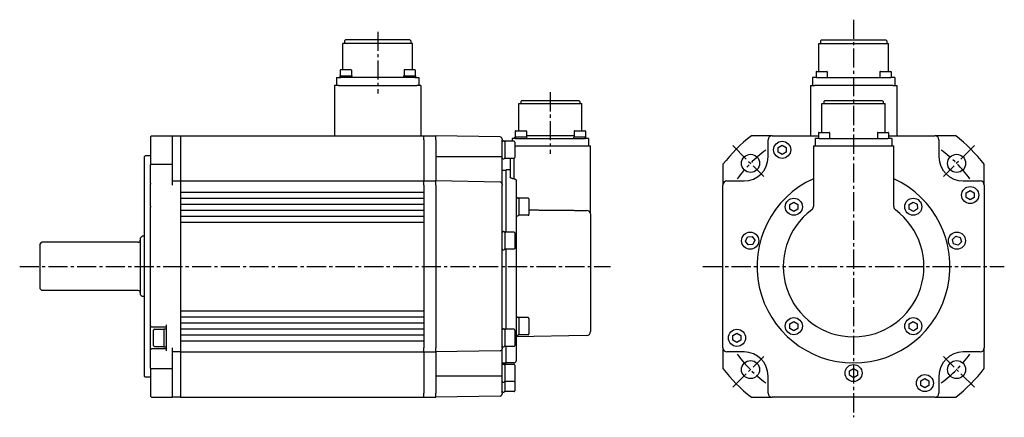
# Model space of a CAD drawing. Header units: millimetres. Extents: x 45132 to 45979, y 16857 to 17054.
# Tile 2 of 2: x 45489 to 45979, y 16857 to 17054. Entities that reach past the tile are written whole.
import ezdxf

# ---------------------------------------------------------------- set-up
doc = ezdxf.new("R2010")
doc.units = ezdxf.units.MM
doc.linetypes.add('CENTER2', pattern=[28.575, 19.05, -3.175, 3.175, -3.175])
doc.layers.add('Center', color=1, linetype='CENTER2')

msp = doc.modelspace()

# ---------------------------------------------------------------- linework, layer by layer
for p, q in [((45684.86, 17042.67), (45650.16, 17042.67)), ((45650.16, 17029.62), (45650.16, 17042.67)), ((45651.51, 17044.47), (45651.01, 17043.97)), ((45651.01, 17043.97), (45651.01, 17042.67)), ((45683.51, 17044.47), (45651.51, 17044.47)), ((45683.51, 17044.47), (45684.01, 17043.97)), ((45684.01, 17043.97), (45684.01, 17042.67)), ((45684.86, 17029.62), (45684.86, 17042.67)), ((45886.9, 17042.67), (45921.6, 17042.67)), ((45886.9, 17028.77), (45886.9, 17042.67)), ((45888.25, 17044.47), (45887.75, 17043.97)), ((45887.75, 17043.97), (45887.75, 17042.67)), ((45888.25, 17044.47), (45920.25, 17044.47)), ((45920.25, 17044.47), (45920.75, 17043.97)), ((45920.75, 17043.97), (45920.75, 17042.67)), ((45921.6, 17028.77), (45921.6, 17042.67)), ((45648.89, 17029.42), (45648.89, 17026.62)), ((45654.19, 17029.62), (45649.09, 17029.62)), ((45654.39, 17029.42), (45654.39, 17026.62)), ((45680.64, 17029.42), (45680.64, 17026.62)), ((45685.94, 17029.62), (45680.84, 17029.62)), ((45686.14, 17029.42), (45686.14, 17026.62)), ((45885.63, 17028.57), (45885.63, 17025.77)), ((45885.83, 17028.77), (45890.93, 17028.77)), ((45891.13, 17028.57), (45891.13, 17025.77)), ((45917.38, 17028.57), (45917.38, 17025.77)), ((45917.58, 17028.77), (45922.68, 17028.77)), ((45922.88, 17028.57), (45922.88, 17025.77)), ((45647.01, 17025.77), (45649.01, 17025.77)), ((45647.01, 17025.77), (45647.01, 17021.77)), ((45648.64, 17026.62), (45654.64, 17026.62)), ((45648.64, 17026.62), (45648.64, 17025.77)), ((45686.01, 17025.77), (45649.01, 17025.77)), ((45654.64, 17026.62), (45654.64, 17025.77)), ((45680.39, 17026.62), (45686.39, 17026.62)), ((45680.39, 17026.62), (45680.39, 17025.77)), ((45686.01, 17025.77), (45688.01, 17025.77)), ((45686.39, 17026.62), (45686.39, 17025.77)), ((45688.01, 17025.77), (45688.01, 17021.77)), ((45885.75, 17025.77), (45883.75, 17025.77)), ((45883.75, 17025.77), (45883.75, 17021.77)), ((45885.75, 17025.77), (45922.75, 17025.77)), ((45924.75, 17025.77), (45922.75, 17025.77)), ((45924.75, 17025.77), (45924.75, 17021.77)), ((45648.01, 17021.77), (45646.01, 17021.77)), ((45646.01, 17021.77), (45646.01, 16996.77)), ((45648.01, 17021.77), (45687.01, 17021.77)), ((45689.01, 17021.77), (45687.01, 17021.77)), ((45689.01, 17021.77), (45689.01, 16996.77)), ((45882.75, 17021.77), (45884.75, 17021.77)), ((45882.75, 17021.77), (45882.75, 16996.77)), ((45923.75, 17021.77), (45884.75, 17021.77)), ((45923.75, 17021.77), (45925.75, 17021.77)), ((45925.75, 17021.77), (45925.75, 16996.77)), ((45739.14, 17014.37), (45738.64, 17013.87)), ((45738.64, 17013.87), (45738.64, 17012.77)), ((45739.14, 17014.37), (45767.64, 17014.37)), ((45767.64, 17014.37), (45768.14, 17013.87)), ((45768.14, 17013.87), (45768.14, 17012.77)), ((45890, 17014.37), (45889.5, 17013.87)), ((45889.5, 17013.87), (45889.5, 17012.77)), ((45890, 17014.37), (45918.5, 17014.37)), ((45918.5, 17014.37), (45919, 17013.87)), ((45919, 17013.87), (45919, 17012.77)), ((45737.64, 17012.77), (45769.14, 17012.77)), ((45737.64, 16999.22), (45737.64, 17012.77)), ((45769.14, 16999.22), (45769.14, 17012.77)), ((45888.5, 17012.77), (45920, 17012.77)), ((45888.5, 16998.37), (45888.5, 17012.77)), ((45920, 16998.37), (45920, 17012.77)), ((45735.96, 16999.02), (45735.96, 16996.22)), ((45736.16, 16999.22), (45741.26, 16999.22)), ((45741.46, 16999.02), (45741.46, 16996.22)), ((45765.32, 16999.02), (45765.32, 16996.22)), ((45765.52, 16999.22), (45770.62, 16999.22)), ((45770.82, 16999.02), (45770.82, 16996.22)), ((45887.02, 16998.37), (45892.12, 16998.37)), ((45916.38, 16998.37), (45921.48, 16998.37)), ((45554.39, 16996.27), (45554.89, 16996.77)), ((45554.39, 16996.27), (45554.39, 16982.4)), ((45554.89, 16996.77), (45565.39, 16996.77)), ((45565.39, 16996.77), (45569.39, 16996.77)), ((45565.39, 16982.58), (45565.39, 16996.77)), ((45569.39, 16996.77), (45690.39, 16996.77)), ((45569.39, 16996.77), (45569.39, 16866.77)), ((45690.39, 16994.77), (45690.39, 16996.77)), ((45690.39, 16994.77), (45690.39, 16996.77)), ((45690.39, 16996.77), (45696.39, 16996.77)), ((45690.39, 16994.77), (45690.39, 16986.27)), ((45690.39, 16994.77), (45690.39, 16986.27)), ((45696.39, 16994.77), (45696.39, 16996.77)), ((45728.4, 16996.21), (45696.39, 16996.77)), ((45696.39, 16994.77), (45696.39, 16996.77)), ((45696.39, 16994.77), (45696.39, 16986.27)), ((45696.39, 16994.77), (45696.39, 16986.27)), ((45729.39, 16995.21), (45729.39, 16994.77)), ((45729.39, 16986.27), (45729.39, 16994.77)), ((45729.89, 16994.26), (45730.24, 16994.26)), ((45730.74, 16994.02), (45730.74, 16985.52)), ((45735.34, 16994.02), (45730.74, 16994.02)), ((45736.34, 16995.37), (45734.34, 16995.37)), ((45734.34, 16995.37), (45734.34, 16994.02)), ((45735.74, 16993.62), (45735.74, 16985.92)), ((45735.8, 16995.57), (45735.8, 16996.02)), ((45735.96, 16996.22), (45741.46, 16996.22)), ((45736.34, 16995.37), (45770.44, 16995.37)), ((45765.32, 16996.77), (45741.46, 16996.77)), ((45741.62, 16995.57), (45741.62, 16996.02)), ((45765.16, 16995.57), (45765.16, 16996.02)), ((45765.32, 16996.22), (45770.82, 16996.22)), ((45772.44, 16995.37), (45770.44, 16995.37)), ((45770.98, 16995.57), (45770.98, 16996.02)), ((45772.44, 16995.37), (45772.44, 16991.77)), ((45863.75, 16996.77), (45853.45, 16996.77)), ((45861.75, 16986.27), (45861.75, 16994.77)), ((45863.75, 16996.77), (45886.82, 16996.77)), ((45887.2, 16995.37), (45885.2, 16995.37)), ((45885.2, 16995.37), (45885.2, 16991.77)), ((45886.82, 16998.17), (45886.82, 16995.37)), ((45887.2, 16995.37), (45921.3, 16995.37)), ((45892.32, 16998.17), (45892.32, 16995.37)), ((45916.18, 16998.17), (45916.18, 16995.37)), ((45923.3, 16995.37), (45921.3, 16995.37)), ((45921.68, 16998.17), (45921.68, 16995.37)), ((45921.68, 16996.77), (45944.75, 16996.77)), ((45923.3, 16995.37), (45923.3, 16991.77)), ((45955.06, 16996.77), (45944.75, 16996.77)), ((45946.75, 16994.77), (45946.75, 16986.27)), ((45735.74, 16991.77), (45771.42, 16991.77)), ((45771.42, 16991.77), (45773.39, 16991.77)), ((45773.39, 16961.25), (45773.39, 16991.77)), ((45866.75, 16990.92), (45868.75, 16992.08)), ((45866.75, 16988.62), (45866.75, 16990.92)), ((45868.75, 16987.46), (45866.75, 16988.62)), ((45868.75, 16992.08), (45870.75, 16990.92)), ((45870.75, 16988.62), (45868.75, 16987.46)), ((45870.75, 16990.92), (45870.75, 16988.62)), ((45884.25, 16991.77), (45886.25, 16991.77)), ((45884.25, 16991.77), (45884.25, 16961.52)), ((45886.25, 16991.77), (45922.25, 16991.77)), ((45922.25, 16991.77), (45924.25, 16991.77)), ((45924.25, 16961.52), (45924.25, 16991.77)), ((45551.39, 16986.27), (45551.89, 16986.77)), ((45551.39, 16986.27), (45551.39, 16877.27)), ((45554.39, 16986.77), (45551.89, 16986.77)), ((45690.39, 16986.27), (45690.39, 16974.27)), ((45690.39, 16986.27), (45690.39, 16974.27)), ((45696.39, 16986.27), (45696.39, 16974.27)), ((45728.4, 16986.27), (45696.39, 16986.27)), ((45696.39, 16986.27), (45696.39, 16974.27)), ((45729.39, 16986.27), (45728.4, 16986.27)), ((45729.39, 16972.71), (45729.39, 16986.27)), ((45729.89, 16985.29), (45730.24, 16985.29)), ((45735.34, 16985.52), (45730.74, 16985.52)), ((45733.39, 16985.52), (45733.39, 16976.24)), ((45735.42, 16975.34), (45735.42, 16985.53)), ((45554.39, 16973.27), (45554.39, 16982.4)), ((45554.89, 16982.58), (45565.39, 16982.58)), ((45565.39, 16972.27), (45565.39, 16982.58)), ((45729.39, 16979.67), (45731.39, 16979.67)), ((45731.39, 16948.84), (45731.39, 16979.77)), ((45733.39, 16979.74), (45731.39, 16979.77)), ((45839.25, 16982.58), (45839.25, 16972.27)), ((45969.25, 16972.27), (45969.25, 16982.58)), ((45565.39, 16974.27), (45569.39, 16974.27)), ((45569.39, 16974.27), (45690.39, 16974.27)), ((45690.39, 16972.27), (45690.39, 16974.27)), ((45690.39, 16972.27), (45690.39, 16974.27)), ((45690.39, 16974.27), (45696.39, 16974.27)), ((45696.39, 16972.27), (45696.39, 16974.27)), ((45728.4, 16973.71), (45696.39, 16974.27)), ((45696.39, 16972.27), (45696.39, 16974.27)), ((45736.39, 16974.25), (45736.39, 16884.84)), ((45841.25, 16974.27), (45849.75, 16974.27)), ((45958.75, 16974.27), (45967.25, 16974.27)), ((45554.39, 16973.27), (45554.39, 16972.77)), ((45554.39, 16961.77), (45554.39, 16972.77)), ((45690.39, 16972.27), (45690.39, 16969.74)), ((45690.39, 16972.27), (45690.39, 16891.27)), ((45696.39, 16972.27), (45696.39, 16891.27)), ((45696.39, 16972.27), (45696.39, 16891.27)), ((45729.39, 16972.71), (45729.39, 16972.27)), ((45729.39, 16891.27), (45729.39, 16972.27)), ((45839.25, 16891.27), (45839.25, 16972.27)), ((45960.25, 16968.42), (45962.25, 16969.58)), ((45962.25, 16969.58), (45964.25, 16968.42)), ((45969.25, 16972.27), (45969.25, 16891.27)), ((45569.39, 16968.77), (45690.39, 16968.77)), ((45569.39, 16965.77), (45690.39, 16965.77)), ((45690.39, 16965.3), (45690.39, 16963.74)), ((45736.89, 16965.95), (45737.24, 16965.95)), ((45737.74, 16965.72), (45737.74, 16957.22)), ((45742.34, 16965.72), (45737.74, 16965.72)), ((45742.74, 16965.32), (45742.74, 16957.62)), ((45960.25, 16966.12), (45960.25, 16968.42)), ((45962.25, 16964.96), (45960.25, 16966.12)), ((45964.25, 16966.12), (45962.25, 16964.96)), ((45964.25, 16968.42), (45964.25, 16966.12)), ((45554.39, 16961.77), (45554.39, 16961.27)), ((45554.39, 16881.14), (45554.39, 16961.27)), ((45569.39, 16962.77), (45690.39, 16962.77)), ((45569.39, 16959.77), (45690.39, 16959.77)), ((45690.39, 16959.3), (45690.39, 16957.74)), ((45773.39, 16958.01), (45773.39, 16961.25)), ((45872.55, 16962.62), (45874.55, 16963.78)), ((45872.55, 16960.31), (45872.55, 16962.62)), ((45874.55, 16959.16), (45872.55, 16960.31)), ((45874.55, 16963.78), (45876.55, 16962.62)), ((45876.55, 16960.31), (45874.55, 16959.16)), ((45876.55, 16962.62), (45876.55, 16960.31)), ((45931.92, 16962.58), (45933.9, 16963.78)), ((45931.98, 16960.27), (45931.92, 16962.58)), ((45934, 16959.16), (45931.98, 16960.27)), ((45933.9, 16963.78), (45935.92, 16962.67)), ((45935.98, 16960.36), (45934, 16959.16)), ((45935.92, 16962.67), (45935.98, 16960.36)), ((45569.39, 16956.77), (45690.39, 16956.77)), ((45736.89, 16956.98), (45737.24, 16956.98)), ((45742.34, 16957.22), (45737.74, 16957.22)), ((45773.39, 16958.01), (45773.39, 16899.38)), ((45569.39, 16953.77), (45690.39, 16953.77)), ((45690.39, 16953.3), (45690.39, 16910.24)), ((45549.39, 16945.77), (45550.39, 16946.77)), ((45549.39, 16945.77), (45549.39, 16917.77)), ((45551.39, 16946.77), (45550.39, 16946.77)), ((45729.89, 16949.08), (45730.24, 16949.08)), ((45730.74, 16948.84), (45730.74, 16940.34)), ((45735.34, 16948.84), (45730.74, 16948.84)), ((45735.74, 16948.44), (45735.74, 16940.74)), ((45850.52, 16944.41), (45851.51, 16946.49)), ((45851.51, 16946.49), (45853.82, 16946.68)), ((45853.82, 16946.68), (45855.13, 16944.78)), ((45855.13, 16944.78), (45854.14, 16942.69)), ((45953.46, 16945.22), (45955.11, 16946.83)), ((45954.02, 16942.98), (45953.46, 16945.22)), ((45955.11, 16946.83), (45957.33, 16946.2)), ((45957.33, 16946.2), (45957.9, 16943.96)), ((45499.39, 16942.77), (45500.39, 16943.77)), ((45499.39, 16942.77), (45499.39, 16920.77)), ((45548.39, 16943.77), (45500.39, 16943.77)), ((45729.89, 16940.11), (45730.24, 16940.11)), ((45735.34, 16940.34), (45730.74, 16940.34)), ((45731.39, 16900.52), (45731.39, 16940.34)), ((45851.83, 16942.51), (45850.52, 16944.41)), ((45854.14, 16942.69), (45851.83, 16942.51)), ((45956.24, 16942.35), (45954.02, 16942.98)), ((45957.9, 16943.96), (45956.24, 16942.35)), ((45499.39, 16920.77), (45500.39, 16919.77)), ((45548.39, 16919.77), (45500.39, 16919.77)), ((45549.39, 16917.77), (45550.39, 16916.77)), ((45551.39, 16916.77), (45550.39, 16916.77)), ((45569.39, 16909.77), (45690.39, 16909.77)), ((45569.39, 16906.77), (45690.39, 16906.77)), ((45690.39, 16905.8), (45690.39, 16904.24)), ((45736.89, 16906.56), (45737.24, 16906.56)), ((45737.74, 16906.32), (45737.74, 16897.82)), ((45742.34, 16906.32), (45737.74, 16906.32)), ((45742.74, 16905.92), (45742.74, 16898.22)), ((45554.89, 16901.77), (45554.39, 16902.27)), ((45554.89, 16901.77), (45562.39, 16901.77)), ((45556.44, 16900.52), (45561.04, 16900.52)), ((45561.04, 16900.77), (45561.04, 16891.77)), ((45561.04, 16900.77), (45562.39, 16900.77)), ((45562.39, 16889.77), (45562.39, 16902.77)), ((45569.39, 16903.77), (45690.39, 16903.77)), ((45569.39, 16900.77), (45690.39, 16900.77)), ((45729.89, 16900.76), (45730.24, 16900.76)), ((45730.74, 16900.52), (45730.74, 16892.02)), ((45735.34, 16900.52), (45730.74, 16900.52)), ((45872.53, 16903.18), (45874.5, 16904.38)), ((45872.58, 16900.87), (45872.53, 16903.18)), ((45874.61, 16899.76), (45872.58, 16900.87)), ((45874.5, 16904.38), (45876.53, 16903.27)), ((45876.58, 16900.96), (45874.61, 16899.76)), ((45876.53, 16903.27), (45876.58, 16900.96)), ((45931.92, 16903.18), (45933.9, 16904.38)), ((45931.98, 16900.87), (45931.92, 16903.18)), ((45934, 16899.76), (45931.98, 16900.87)), ((45933.9, 16904.38), (45935.92, 16903.27)), ((45935.97, 16900.96), (45934, 16899.76)), ((45935.92, 16903.27), (45935.97, 16900.96)), ((45556.04, 16892.42), (45556.04, 16900.12)), ((45569.39, 16897.77), (45690.39, 16897.77)), ((45690.39, 16899.8), (45690.39, 16898.24)), ((45735.74, 16900.12), (45735.74, 16892.42)), ((45771.42, 16897.38), (45736.39, 16896.77)), ((45736.89, 16897.59), (45737.24, 16897.59)), ((45742.34, 16897.82), (45737.74, 16897.82)), ((45844.25, 16897.42), (45846.25, 16898.58)), ((45844.25, 16895.12), (45844.25, 16897.42)), ((45846.25, 16898.58), (45848.25, 16897.42)), ((45848.25, 16897.42), (45848.25, 16895.12)), ((45554.89, 16890.77), (45554.39, 16890.27)), ((45562.39, 16890.77), (45554.89, 16890.77)), ((45556.44, 16892.02), (45561.04, 16892.02)), ((45561.04, 16891.77), (45562.39, 16891.77)), ((45565.39, 16880.96), (45565.39, 16891.27)), ((45569.39, 16894.77), (45690.39, 16894.77)), ((45690.39, 16893.8), (45690.39, 16891.27)), ((45690.39, 16889.27), (45690.39, 16891.27)), ((45690.39, 16889.27), (45690.39, 16891.27)), ((45696.39, 16889.27), (45696.39, 16891.27)), ((45696.39, 16889.27), (45696.39, 16891.27)), ((45729.39, 16891.27), (45729.39, 16890.83)), ((45729.39, 16877.27), (45729.39, 16890.83)), ((45729.89, 16891.79), (45730.24, 16891.79)), ((45735.34, 16892.02), (45730.74, 16892.02)), ((45731.39, 16883.77), (45731.39, 16892.02)), ((45839.25, 16891.27), (45839.25, 16880.96)), ((45846.25, 16893.96), (45844.25, 16895.12)), ((45848.25, 16895.12), (45846.25, 16893.96)), ((45969.25, 16880.96), (45969.25, 16891.27)), ((45569.39, 16889.27), (45565.39, 16889.27)), ((45569.39, 16889.27), (45690.39, 16889.27)), ((45690.39, 16889.27), (45690.39, 16877.27)), ((45690.39, 16889.27), (45690.39, 16877.27)), ((45690.39, 16889.27), (45696.39, 16889.27)), ((45728.4, 16889.83), (45696.39, 16889.27)), ((45696.39, 16889.27), (45696.39, 16877.27)), ((45696.39, 16889.27), (45696.39, 16877.27)), ((45849.75, 16889.27), (45841.25, 16889.27)), ((45967.25, 16889.27), (45958.75, 16889.27)), ((45554.39, 16881.14), (45554.39, 16867.27)), ((45554.89, 16880.96), (45565.39, 16880.96)), ((45565.39, 16866.77), (45565.39, 16880.96)), ((45729.39, 16883.87), (45731.39, 16883.87)), ((45729.89, 16883.26), (45730.24, 16883.26)), ((45730.74, 16883.02), (45730.74, 16874.52)), ((45735.34, 16883.02), (45730.74, 16883.02)), ((45735.4, 16883.84), (45731.39, 16883.77)), ((45735.74, 16882.62), (45735.74, 16874.92)), ((45902.27, 16879.95), (45904.28, 16881.08)), ((45904.28, 16881.08), (45906.27, 16879.9)), ((45551.39, 16877.27), (45551.89, 16876.77)), ((45554.39, 16876.77), (45551.89, 16876.77)), ((45690.39, 16877.27), (45690.39, 16868.77)), ((45690.39, 16877.27), (45690.39, 16868.77)), ((45696.39, 16877.27), (45696.39, 16868.77)), ((45728.4, 16877.27), (45696.39, 16877.27)), ((45696.39, 16877.27), (45696.39, 16868.77)), ((45729.39, 16877.27), (45728.4, 16877.27)), ((45729.39, 16868.77), (45729.39, 16877.27)), ((45861.75, 16868.77), (45861.75, 16877.27)), ((45902.24, 16877.64), (45902.27, 16879.95)), ((45904.22, 16876.46), (45902.24, 16877.64)), ((45906.24, 16877.59), (45904.22, 16876.46)), ((45906.27, 16879.9), (45906.24, 16877.59)), ((45937.75, 16874.92), (45939.75, 16876.08)), ((45939.75, 16876.08), (45941.75, 16874.92)), ((45946.75, 16877.27), (45946.75, 16868.77)), ((45729.89, 16874.29), (45730.24, 16874.29)), ((45730.74, 16874.52), (45730.74, 16869.52)), ((45735.34, 16874.52), (45730.74, 16874.52)), ((45735.74, 16874.92), (45735.74, 16869.92)), ((45937.75, 16872.62), (45937.75, 16874.92)), ((45939.75, 16871.46), (45937.75, 16872.62)), ((45941.75, 16872.62), (45939.75, 16871.46)), ((45941.75, 16874.92), (45941.75, 16872.62)), ((45554.39, 16867.27), (45554.89, 16866.77)), ((45554.89, 16866.77), (45565.39, 16866.77)), ((45569.39, 16866.77), (45565.39, 16866.77)), ((45569.39, 16866.77), (45690.39, 16866.77)), ((45690.39, 16866.77), (45690.39, 16868.77)), ((45690.39, 16866.77), (45690.39, 16868.77)), ((45690.39, 16866.77), (45696.39, 16866.77)), ((45696.39, 16866.77), (45696.39, 16868.77)), ((45696.39, 16866.77), (45696.39, 16868.77)), ((45728.4, 16867.33), (45696.39, 16866.77)), ((45729.39, 16868.77), (45729.39, 16868.33)), ((45729.89, 16869.29), (45730.24, 16869.29)), ((45735.34, 16869.52), (45730.74, 16869.52)), ((45853.45, 16866.77), (45863.75, 16866.77)), ((45944.75, 16866.77), (45863.75, 16866.77)), ((45944.75, 16866.77), (45955.06, 16866.77))]:
    msp.add_line(p, q)
at = {"flags": 128}
for points in [[(45554.39, 16982.4), (45554.41, 16982.41), (45554.43, 16982.42), (45554.45, 16982.43), (45554.47, 16982.43), (45554.49, 16982.44), (45554.51, 16982.45), (45554.53, 16982.45), (45554.55, 16982.46), (45554.57, 16982.47), (45554.6, 16982.48), (45554.62, 16982.48), (45554.64, 16982.49), (45554.66, 16982.5), (45554.68, 16982.5), (45554.7, 16982.51), (45554.72, 16982.52), (45554.74, 16982.53), (45554.76, 16982.53), (45554.78, 16982.54), (45554.8, 16982.55), (45554.82, 16982.55), (45554.85, 16982.56), (45554.87, 16982.57), (45554.89, 16982.58)], [(45735.4, 16975.34), (45735.27, 16975.35), (45735.14, 16975.36), (45735, 16975.37), (45734.87, 16975.39), (45734.74, 16975.41), (45734.61, 16975.43), (45734.48, 16975.46), (45734.36, 16975.49), (45734.25, 16975.53), (45734.15, 16975.56), (45734.05, 16975.6), (45733.95, 16975.64), (45733.87, 16975.69), (45733.79, 16975.73), (45733.71, 16975.78), (45733.65, 16975.83), (45733.59, 16975.88), (45733.53, 16975.93), (45733.49, 16975.98), (45733.45, 16976.04), (45733.42, 16976.09), (45733.4, 16976.14), (45733.39, 16976.19), (45733.39, 16976.24)], [(45735.4, 16975.34), (45735.41, 16975.34), (45735.41, 16975.34), (45735.41, 16975.34), (45735.41, 16975.34), (45735.41, 16975.34), (45735.41, 16975.34), (45735.41, 16975.34), (45735.41, 16975.34), (45735.41, 16975.34), (45735.41, 16975.34), (45735.41, 16975.34), (45735.41, 16975.34), (45735.41, 16975.34), (45735.41, 16975.34), (45735.42, 16975.34), (45735.42, 16975.34), (45735.42, 16975.34), (45735.42, 16975.34), (45735.42, 16975.34), (45735.42, 16975.34), (45735.42, 16975.34), (45735.42, 16975.34), (45735.42, 16975.34), (45735.42, 16975.34)], [(45735.42, 16975.34), (45735.49, 16975.34), (45735.56, 16975.33), (45735.62, 16975.31), (45735.69, 16975.29), (45735.75, 16975.27), (45735.81, 16975.24), (45735.87, 16975.21), (45735.92, 16975.17), (45735.98, 16975.13), (45736.03, 16975.09), (45736.08, 16975.04), (45736.12, 16975), (45736.16, 16974.94), (45736.2, 16974.89), (45736.24, 16974.83), (45736.27, 16974.77), (45736.3, 16974.71), (45736.32, 16974.65), (45736.34, 16974.58), (45736.36, 16974.52), (45736.37, 16974.45), (45736.38, 16974.38), (45736.38, 16974.31), (45736.39, 16974.25)], [(45742.74, 16959.89), (45743.24, 16959.89), (45743.74, 16959.88), (45744.25, 16959.88), (45744.75, 16959.87), (45745.25, 16959.87), (45745.76, 16959.86), (45746.26, 16959.86), (45746.76, 16959.85), (45747.27, 16959.85), (45747.77, 16959.84), (45748.27, 16959.84), (45748.78, 16959.83), (45749.28, 16959.83), (45749.78, 16959.83), (45750.29, 16959.82), (45750.79, 16959.82), (45751.29, 16959.81), (45751.8, 16959.81), (45752.3, 16959.8), (45752.8, 16959.8), (45753.31, 16959.79), (45753.81, 16959.79), (45754.31, 16959.78), (45754.81, 16959.78), (45755.32, 16959.77), (45755.82, 16959.77), (45756.32, 16959.77), (45756.83, 16959.76), (45757.33, 16959.76), (45757.83, 16959.75), (45758.34, 16959.75), (45758.84, 16959.74), (45759.34, 16959.74), (45759.85, 16959.73), (45760.35, 16959.73), (45760.85, 16959.72), (45761.36, 16959.72), (45761.86, 16959.71), (45762.36, 16959.71), (45762.87, 16959.71), (45763.37, 16959.7), (45763.87, 16959.7), (45764.38, 16959.69), (45764.88, 16959.69), (45765.38, 16959.68), (45765.89, 16959.68), (45766.39, 16959.67), (45766.89, 16959.67), (45767.4, 16959.66), (45767.9, 16959.66), (45768.4, 16959.65), (45768.91, 16959.65), (45769.41, 16959.65), (45769.91, 16959.64), (45770.42, 16959.64), (45770.92, 16959.63), (45771.42, 16959.63)], [(45554.39, 16881.14), (45554.41, 16881.13), (45554.43, 16881.12), (45554.45, 16881.12), (45554.47, 16881.11), (45554.49, 16881.1), (45554.51, 16881.09), (45554.53, 16881.09), (45554.55, 16881.08), (45554.57, 16881.07), (45554.6, 16881.06), (45554.62, 16881.06), (45554.64, 16881.05), (45554.66, 16881.04), (45554.68, 16881.04), (45554.7, 16881.03), (45554.72, 16881.02), (45554.74, 16881.01), (45554.76, 16881.01), (45554.78, 16881), (45554.8, 16880.99), (45554.82, 16880.99), (45554.85, 16880.98), (45554.87, 16880.97), (45554.89, 16880.96)]]:
    msp.add_lwpolyline(points, dxfattribs=at)
for centre, radius in [((45868.75, 16989.77), 4.25), ((45852.99, 16983.04), 4.5), ((45955.52, 16983.04), 4.5), ((45962.25, 16967.27), 4.25), ((45874.55, 16961.47), 4.25), ((45933.95, 16961.47), 4.25), ((45852.83, 16944.59), 4.25), ((45955.68, 16944.59), 4.25), ((45874.55, 16902.07), 4.25), ((45933.95, 16902.07), 4.25), ((45846.25, 16896.27), 4.25), ((45852.99, 16880.5), 4.5), ((45904.25, 16878.77), 4.25), ((45955.52, 16880.5), 4.5), ((45939.75, 16873.77), 4.25)]:
    msp.add_circle(centre, radius)
for centre, radius, start, end in [((45649.09, 17029.42), 0.2, 90, 180), ((45654.19, 17029.42), 0.2, 0, 90), ((45680.84, 17029.42), 0.2, 90, 180), ((45685.94, 17029.42), 0.2, 0, 90), ((45885.83, 17028.57), 0.2, 90, 180), ((45890.93, 17028.57), 0.2, 0, 90), ((45917.58, 17028.57), 0.2, 90, 180), ((45922.68, 17028.57), 0.2, 0, 90), ((45736.16, 16999.02), 0.2, 90, 180), ((45741.26, 16999.02), 0.2, 0, 90), ((45765.52, 16999.02), 0.2, 90, 180), ((45770.62, 16999.02), 0.2, 0, 90), ((45887.02, 16998.17), 0.2, 90, 180), ((45892.12, 16998.17), 0.2, 0, 90), ((45916.38, 16998.17), 0.2, 90, 180), ((45921.48, 16998.17), 0.2, 0, 90), ((45728.39, 16995.21), 1, 0, 89), ((45729.89, 16993.76), 0.5, 90, 180), ((45730.24, 16993.76), 0.5, 0, 90), ((45735.34, 16993.62), 0.4, 0, 90), ((45736, 16996.02), 0.2, 90, 180), ((45736, 16995.57), 0.2, 180, 270), ((45741.42, 16996.02), 0.2, 0, 90), ((45741.42, 16995.57), 0.2, 270, 0), ((45765.36, 16996.02), 0.2, 90, 180), ((45765.36, 16995.57), 0.2, 180, 270), ((45770.78, 16996.02), 0.2, 0, 90), ((45770.78, 16995.57), 0.2, 270, 0), ((45904.25, 16931.77), 82.5, 128.0123, 141.9877), ((45863.75, 16994.77), 2, 90, 180), ((45944.75, 16994.77), 2, 0, 90), ((45904.25, 16931.77), 82.5, 38.0123, 51.9877), ((45729.89, 16985.79), 0.5, 180, 270), ((45730.24, 16985.79), 0.5, 270, 0), ((45735.34, 16985.92), 0.4, 270, 0), ((45849.75, 16986.27), 12, 270, 0), ((45958.75, 16986.27), 12, 180, 270), ((45841.25, 16972.27), 2, 90, 180), ((45904.25, 16931.77), 48, 114.6243, 65.3757), ((45967.25, 16972.27), 2, 0, 90), ((45728.39, 16972.71), 1, 0, 89), ((45736.89, 16965.45), 0.5, 90, 180), ((45737.24, 16965.45), 0.5, 0, 90), ((45742.34, 16965.32), 0.4, 0, 90), ((45904.25, 16931.77), 35, 126.4837, 53.5163), ((45882.25, 16961.52), 2, 306.4837, 0), ((45926.25, 16961.52), 2, 180, 233.5163), ((45736.89, 16957.48), 0.5, 180, 270), ((45737.24, 16957.48), 0.5, 270, 0), ((45742.34, 16957.62), 0.4, 270, 0), ((45548.39, 16944.77), 1, 270, 0), ((45729.89, 16948.58), 0.5, 90, 180), ((45730.24, 16948.58), 0.5, 0, 90), ((45735.34, 16948.44), 0.4, 0, 90), ((45729.89, 16940.61), 0.5, 180, 270), ((45730.24, 16940.61), 0.5, 270, 0), ((45735.34, 16940.74), 0.4, 270, 0), ((45548.39, 16918.77), 1, 0, 90), ((45736.89, 16906.06), 0.5, 90, 180), ((45737.24, 16906.06), 0.5, 0, 90), ((45742.34, 16905.92), 0.4, 0, 90), ((45556.44, 16900.12), 0.4, 90, 180), ((45729.89, 16900.26), 0.5, 90, 180), ((45730.24, 16900.26), 0.5, 0, 90), ((45735.34, 16900.12), 0.4, 0, 90), ((45736.89, 16898.09), 0.5, 180, 270), ((45737.24, 16898.09), 0.5, 270, 0), ((45742.34, 16898.22), 0.4, 270, 0), ((45771.39, 16899.38), 2, 271, 0), ((45556.44, 16892.42), 0.4, 180, 270), ((45728.39, 16890.83), 1, 271, 0), ((45729.89, 16892.29), 0.5, 180, 270), ((45730.24, 16892.29), 0.5, 270, 0), ((45735.34, 16892.42), 0.4, 270, 0), ((45841.25, 16891.27), 2, 180, 270), ((45967.25, 16891.27), 2, 270, 0), ((45849.75, 16877.27), 12, 0, 90), ((45958.75, 16877.27), 12, 90, 180), ((45729.89, 16882.76), 0.5, 90, 180), ((45730.24, 16882.76), 0.5, 0, 90), ((45735.34, 16882.62), 0.4, 0, 90), ((45735.39, 16884.84), 1, 271, 0), ((45904.25, 16931.77), 82.5, 218.0123, 231.9877), ((45904.25, 16931.77), 82.5, 308.0123, 321.9877), ((45729.89, 16874.79), 0.5, 180, 270), ((45730.24, 16874.79), 0.5, 270, 0), ((45735.34, 16874.92), 0.4, 270, 0), ((45728.39, 16868.33), 1, 271, 0), ((45729.89, 16869.79), 0.5, 180, 270), ((45730.24, 16869.79), 0.5, 270, 0), ((45735.34, 16869.92), 0.4, 270, 0), ((45863.75, 16868.77), 2, 180, 270), ((45944.75, 16868.77), 2, 270, 0)]:
    msp.add_arc(centre, radius, start, end)
msp.add_ellipse((45771.39, 16958.01), major_axis=(2, 0), ratio=0.810066, start_param=0, end_param=1.553343)
at = {"layer": 'Center', "ltscale": 0.5}
for p, q in [((45904.25, 17054.47), (45904.25, 16856.77)), ((45667.51, 17048.47), (45667.51, 17017.77)), ((45753.39, 17018.37), (45753.39, 16987.77)), ((45844.15, 16991.87), (45859.56, 16976.47)), ((45964.36, 16991.87), (45948.95, 16976.47)), ((45489.39, 16931.77), (45783.39, 16931.77)), ((45829.25, 16931.77), (45979.25, 16931.77)), ((45844.15, 16871.67), (45859.56, 16887.07)), ((45964.36, 16871.67), (45948.95, 16887.07))]:
    msp.add_line(p, q, dxfattribs=at)
for start, end in [(127, 143), (37, 53), (217, 233), (307, 323)]:
    msp.add_arc((45904.25, 16931.77), 72.5, start, end, dxfattribs=at)

doc.saveas('drawing.dxf')
